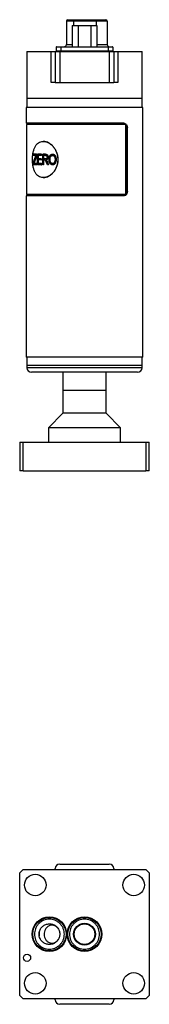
# Model space of a CAD drawing. Header units: inches. Extents: x 3.16 to 12.52, y 1.38 to 9.55.
# Tile 2 of 7: x 7.76 to 8.32, y 1.38 to 5.66. Entities that reach past the tile are written whole.
import ezdxf

# ---------------------------------------------------------------- set-up
doc = ezdxf.new("R2010")
doc.units = ezdxf.units.IN
doc.header["$MEASUREMENT"] = 0

msp = doc.modelspace()

# ---------------------------------------------------------------- linework, layer by layer
at = {"color": 7, "linetype": 'Continuous', "lineweight": 25}
for p, q in [((7.9606, 5.659), (7.9606, 5.5567)), ((7.9915, 5.659), (7.9606, 5.659)), ((7.9665, 5.665), (7.9927, 5.665)), ((8.0899, 5.659), (7.9915, 5.659)), ((7.9915, 5.659), (7.9915, 5.6403)), ((7.9927, 5.665), (8.0912, 5.665)), ((8.1378, 5.659), (8.0899, 5.659)), ((8.0899, 5.659), (8.0899, 5.6403)), ((8.0912, 5.665), (8.1319, 5.665)), ((8.1378, 5.659), (8.1378, 5.5567)), ((7.9854, 5.6403), (7.9854, 5.5468)), ((7.9854, 5.6403), (8.0124, 5.6403)), ((8.0124, 5.6403), (8.0124, 5.5468)), ((8.0124, 5.6403), (8.0664, 5.6403)), ((8.0664, 5.6403), (8.0664, 5.5468)), ((8.0664, 5.6403), (8.0934, 5.6403)), ((8.0934, 5.6403), (8.0934, 5.5468)), ((7.7894, 5.5272), (7.7894, 5.3224)), ((7.7894, 5.5272), (7.8952, 5.5272)), ((7.8952, 5.3913), (7.8952, 5.5272)), ((7.8952, 5.5272), (7.9119, 5.5272)), ((7.9119, 5.5272), (7.9119, 5.3913)), ((7.9119, 5.5272), (7.9319, 5.5272)), ((7.936, 5.5449), (7.9163, 5.5449)), ((7.9163, 5.5449), (7.9163, 5.5291)), ((7.9163, 5.5291), (7.936, 5.5291)), ((7.9183, 5.5468), (7.936, 5.5468)), ((7.9319, 5.5272), (7.9319, 5.3913)), ((7.9319, 5.5272), (8.1469, 5.5272)), ((7.936, 5.5468), (7.936, 5.5449)), ((7.936, 5.5468), (8.1427, 5.5468)), ((7.936, 5.5449), (7.936, 5.5291)), ((8.1427, 5.5449), (7.936, 5.5449)), ((7.936, 5.5291), (7.936, 5.5272)), ((7.936, 5.5291), (8.1427, 5.5291)), ((7.9606, 5.5567), (7.9854, 5.5567)), ((8.0934, 5.5567), (8.1378, 5.5567)), ((8.1427, 5.5468), (8.1427, 5.5449)), ((8.1427, 5.5468), (8.1604, 5.5468)), ((8.1427, 5.5449), (8.1427, 5.5291)), ((8.1624, 5.5449), (8.1427, 5.5449)), ((8.1427, 5.5291), (8.1427, 5.5272)), ((8.1427, 5.5291), (8.1624, 5.5291)), ((8.1469, 5.5272), (8.1469, 5.3913)), ((8.1469, 5.5272), (8.1669, 5.5272)), ((8.1624, 5.5449), (8.1624, 5.5291)), ((8.1669, 5.5272), (8.1669, 5.3913)), ((8.1669, 5.5272), (8.1835, 5.5272)), ((8.1835, 5.5272), (8.1835, 5.3913)), ((8.1835, 5.5272), (8.2894, 5.5272)), ((8.2894, 5.3224), (8.2894, 5.5272)), ((7.9119, 5.3913), (7.8952, 5.3913)), ((7.9119, 5.3913), (7.9319, 5.3913)), ((7.9319, 5.3913), (8.1469, 5.3913)), ((8.1469, 5.3913), (8.1669, 5.3913)), ((8.1835, 5.3913), (8.1669, 5.3913)), ((7.7894, 5.3224), (7.7894, 5.2831)), ((8.0394, 5.3224), (7.7894, 5.3224)), ((8.2161, 5.3224), (7.7894, 5.3224)), ((8.2894, 5.3224), (8.0394, 5.3224)), ((8.2894, 5.3224), (8.2161, 5.3224)), ((8.2894, 5.2831), (8.2894, 5.3224)), ((7.7859, 5.2831), (7.7859, 5.2142)), ((8.2929, 5.2831), (7.7859, 5.2831)), ((8.2929, 4.1974), (8.2929, 5.2831)), ((8.2114, 5.2142), (7.7859, 5.2142)), ((7.7874, 5.2092), (7.7874, 4.9041)), ((8.2183, 5.2092), (7.7874, 5.2092)), ((7.7894, 5.2142), (7.7894, 5.2092)), ((8.2183, 4.9041), (8.2183, 5.2092)), ((8.2229, 4.9189), (8.2229, 5.1945)), ((8.2229, 5.1945), (8.2255, 5.1945)), ((8.2255, 4.9189), (8.2255, 5.1945)), ((7.8612, 5.1354), (7.8598, 5.1354)), ((7.8173, 5.0743), (7.8173, 5.0796)), ((7.8316, 5.0796), (7.8173, 5.0796)), ((7.8284, 5.0743), (7.8173, 5.0743)), ((7.8316, 5.0796), (7.8316, 5.0743)), ((7.8316, 5.0796), (7.8324, 5.0796)), ((7.8316, 5.0743), (7.8324, 5.0743)), ((7.8324, 5.0796), (7.8324, 5.0743)), ((7.8351, 5.0341), (7.8351, 5.0796)), ((7.8525, 5.0796), (7.8351, 5.0796)), ((7.8525, 5.0743), (7.8379, 5.0743)), ((7.8379, 5.0743), (7.8379, 5.0601)), ((7.8517, 5.0601), (7.8379, 5.0601)), ((7.8517, 5.0548), (7.8379, 5.0548)), ((7.8379, 5.0548), (7.8379, 5.0394)), ((7.8387, 5.0743), (7.8387, 5.0601)), ((7.8387, 5.0548), (7.8387, 5.0394)), ((7.8517, 5.0601), (7.8517, 5.0548)), ((7.8517, 5.0601), (7.8524, 5.0601)), ((7.8517, 5.0548), (7.8524, 5.0548)), ((7.8524, 5.0601), (7.8524, 5.0548)), ((7.8525, 5.0796), (7.8525, 5.0743)), ((7.8525, 5.0796), (7.8533, 5.0796)), ((7.8525, 5.0743), (7.8533, 5.0743)), ((7.8533, 5.0796), (7.8533, 5.0743)), ((7.8579, 5.0341), (7.8579, 5.0796)), ((7.87, 5.0796), (7.8579, 5.0796)), ((7.8703, 5.0743), (7.8612, 5.0743)), ((7.8612, 5.0743), (7.8612, 5.0595)), ((7.8694, 5.0595), (7.8612, 5.0595)), ((7.8656, 5.0542), (7.8612, 5.0542)), ((7.8612, 5.0542), (7.8612, 5.0341)), ((7.8619, 5.0743), (7.8619, 5.0595)), ((7.8619, 5.0542), (7.8619, 5.0341)), ((7.87, 5.0796), (7.8707, 5.0796)), ((7.8721, 5.0545), (7.8728, 5.0545)), ((7.8803, 5.0671), (7.8809, 5.0671)), ((7.8899, 5.0562), (7.8893, 5.0562)), ((7.9003, 5.0802), (7.9008, 5.0802)), ((7.9009, 5.0749), (7.9003, 5.0749)), ((7.9158, 5.0568), (7.9163, 5.0568)), ((7.8161, 5.0341), (7.8161, 5.0397)), ((7.8319, 5.0341), (7.8161, 5.0341)), ((7.8319, 5.0394), (7.8188, 5.0394)), ((7.82, 5.0427), (7.8208, 5.0427)), ((7.8319, 5.0394), (7.8319, 5.0341)), ((7.8319, 5.0394), (7.8327, 5.0394)), ((7.8319, 5.0341), (7.8327, 5.0341)), ((7.8327, 5.0394), (7.8327, 5.0341)), ((7.8529, 5.0341), (7.8351, 5.0341)), ((7.8529, 5.0394), (7.8379, 5.0394)), ((7.8529, 5.0394), (7.8529, 5.0341)), ((7.8529, 5.0394), (7.8537, 5.0394)), ((7.8529, 5.0341), (7.8537, 5.0341)), ((7.8537, 5.0394), (7.8537, 5.0341)), ((7.8612, 5.0341), (7.8579, 5.0341)), ((7.8612, 5.0341), (7.8619, 5.0341)), ((7.8744, 5.0524), (7.875, 5.0524)), ((7.8774, 5.0466), (7.8781, 5.0466)), ((7.8827, 5.0341), (7.8784, 5.0341)), ((7.8827, 5.0341), (7.8833, 5.0341)), ((7.9008, 5.0389), (7.9003, 5.0389)), ((7.9003, 5.0335), (7.9008, 5.0335)), ((7.9117, 5.0405), (7.9122, 5.0405)), ((7.8598, 4.9779), (7.8612, 4.9779)), ((7.7859, 4.8992), (7.7859, 4.1974)), ((8.2114, 4.8992), (7.7859, 4.8992)), ((8.2183, 4.9041), (7.7874, 4.9041)), ((7.7894, 4.9041), (7.7894, 4.8992)), ((8.2229, 4.9189), (8.2255, 4.9189)), ((8.2929, 4.1974), (7.7859, 4.1974)), ((7.7894, 4.1974), (7.7894, 4.161)), ((8.2894, 4.161), (8.2894, 4.1974)), ((7.7894, 4.161), (7.7894, 4.1512)), ((8.2161, 4.161), (7.7894, 4.161)), ((8.2894, 4.161), (8.2161, 4.161)), ((8.2894, 4.1512), (8.2894, 4.161)), ((8.2161, 4.1512), (7.7894, 4.1512)), ((8.2022, 4.1315), (7.8091, 4.1315)), ((7.9456, 4.1315), (7.9456, 4.0528)), ((8.1331, 4.0528), (8.1331, 4.1315)), ((8.2697, 4.1315), (8.2022, 4.1315)), ((8.2894, 4.1512), (8.2161, 4.1512)), ((7.9456, 4.0528), (7.9456, 3.9528)), ((8.0394, 4.0528), (7.9456, 4.0528)), ((8.1057, 4.0528), (7.9456, 4.0528)), ((8.1331, 4.0528), (8.0394, 4.0528)), ((8.1331, 4.0528), (8.1057, 4.0528)), ((8.1331, 3.9528), (8.1331, 4.0528)), ((7.9456, 3.9528), (7.8831, 3.8903)), ((8.0394, 3.9528), (7.9456, 3.9528)), ((8.1331, 3.9528), (8.0394, 3.9528)), ((8.1956, 3.8903), (8.1331, 3.9528)), ((7.8831, 3.8903), (7.8831, 3.8278)), ((8.0394, 3.8903), (7.8831, 3.8903)), ((8.1956, 3.8903), (8.0394, 3.8903)), ((8.1956, 3.8278), (8.1956, 3.8903)), ((7.7581, 3.8278), (7.7581, 3.7028)), ((7.7581, 3.8278), (7.7731, 3.8278)), ((7.7731, 3.8278), (8.3056, 3.8278)), ((7.7731, 3.7028), (7.7731, 3.8278)), ((8.3056, 3.8278), (8.3206, 3.8278)), ((8.3056, 3.8278), (8.3056, 3.7028)), ((8.3206, 3.7028), (8.3206, 3.8278)), ((7.7731, 3.7028), (7.7581, 3.7028)), ((7.7731, 3.7028), (8.3056, 3.7028)), ((8.3206, 3.7028), (8.3056, 3.7028)), ((7.9119, 1.9686), (7.9119, 1.9723)), ((7.9319, 1.9923), (8.1469, 1.9923)), ((7.9334, 1.9923), (7.936, 1.9925)), ((7.936, 1.9925), (8.1427, 1.9925)), ((7.936, 1.9925), (7.936, 1.9923)), ((8.1427, 1.9925), (8.1454, 1.9923)), ((8.1427, 1.9925), (8.1427, 1.9923)), ((8.1669, 1.9723), (8.1669, 1.9686)), ((7.7731, 1.9686), (7.7581, 1.9536)), ((7.7581, 1.4211), (7.7581, 1.9536)), ((7.7731, 1.9686), (8.3056, 1.9686)), ((8.3206, 1.9536), (8.3056, 1.9686)), ((8.3206, 1.9536), (8.3206, 1.4211)), ((7.7581, 1.4211), (7.7731, 1.4061)), ((8.3056, 1.4061), (8.3206, 1.4211)), ((8.3056, 1.4061), (7.7731, 1.4061)), ((7.9119, 1.4023), (7.9119, 1.4061)), ((8.1469, 1.3823), (7.9319, 1.3823)), ((7.936, 1.3823), (7.9346, 1.3823)), ((8.1427, 1.3823), (7.936, 1.3823)), ((7.936, 1.3823), (7.936, 1.3823)), ((8.1442, 1.3823), (8.1427, 1.3823)), ((8.1427, 1.3823), (8.1427, 1.3823)), ((8.1669, 1.4061), (8.1669, 1.4023))]:
    msp.add_line(p, q, dxfattribs=at)
for centre, radius in [((7.8256, 1.9011), 0.0468), ((8.2531, 1.9011), 0.0468), ((7.8869, 1.6873), 0.075), ((7.8869, 1.6873), 0.0725), ((8.0394, 1.6873), 0.075), ((8.0394, 1.6873), 0.0725), ((8.0394, 1.6873), 0.0475), ((8.0394, 1.6873), 0.045), ((7.7899, 1.5848), 0.0157), ((7.8256, 1.4736), 0.0468), ((8.2531, 1.4736), 0.0468)]:
    msp.add_circle(centre, radius, dxfattribs=at)
for centre, radius, start, end in [((7.9665, 5.659), 0.00591, 90, 180), ((7.9992, 5.6605), 0.00789, 145.2532, 190.2677), ((8.0977, 5.6605), 0.00789, 145.2532, 190.2677), ((8.1319, 5.659), 0.00591, 0, 90), ((7.9183, 5.5449), 0.00197, 90, 180), ((7.9183, 5.5291), 0.00197, 180, 270), ((7.9118, 5.5085), 0.0197, 71.6545, 72.5151), ((7.9508, 5.5567), 0.00984, 270, 0), ((8.1476, 5.5567), 0.00984, 180, 270), ((8.1604, 5.5449), 0.00197, 0, 90), ((8.1604, 5.5291), 0.00197, 270, 0), ((8.1669, 5.5085), 0.0197, 107.2978, 108.1491), ((7.8091, 4.1512), 0.0197, 180, 270), ((8.2697, 4.1512), 0.0197, 270, 0), ((7.9319, 1.9723), 0.02, 90, 180), ((8.1469, 1.9723), 0.02, 0, 90), ((7.9319, 1.4023), 0.02, 180, 270), ((8.1469, 1.4023), 0.02, 270, 0)]:
    msp.add_arc(centre, radius, start, end, dxfattribs=at)
msp.add_ellipse((7.8869, 1.6873), major_axis=(0.045, 0), ratio=0.866025, start_param=2.920466, end_param=3.362719, dxfattribs=at)
for points, knots in [([(8.209, 5.2142), (8.2095, 5.2141), (8.2104, 5.2141), (8.2123, 5.2137), (8.2142, 5.2129), (8.2167, 5.2112), (8.2189, 5.2088), (8.2207, 5.2055), (8.222, 5.2021), (8.2228, 5.1984), (8.2229, 5.1958), (8.2229, 5.1945)], [0, 0, 0, 0, 0.06235, 0.12498, 0.250152, 0.335087, 0.499761, 0.62462, 0.749438, 0.87426, 1, 1, 1, 1]), ([(8.2114, 5.2142), (8.2133, 5.2142), (8.2152, 5.2137), (8.2178, 5.2122), (8.2186, 5.2116), (8.2201, 5.2101), (8.2208, 5.2093), (8.2228, 5.2066), (8.2238, 5.2044), (8.2252, 5.1996), (8.2255, 5.1971), (8.2255, 5.1945)], [0, 0, 0, 0, 0.25, 0.25, 0.375, 0.375, 0.5, 0.5, 0.75, 0.75, 1, 1, 1, 1]), ([(7.9237, 5.0567), (7.9237, 5.0618), (7.9228, 5.0721), (7.9188, 5.087), (7.9123, 5.1007), (7.9038, 5.1127), (7.8937, 5.1226), (7.8826, 5.1299), (7.8711, 5.1344), (7.8597, 5.1359), (7.849, 5.1344), (7.8394, 5.1299), (7.8312, 5.1226), (7.8246, 5.1127), (7.8195, 5.1007), (7.8159, 5.087), (7.8138, 5.0721), (7.8131, 5.0567), (7.8138, 5.0412), (7.8159, 5.0264), (7.8195, 5.0127), (7.8246, 5.0006), (7.8312, 4.9908), (7.8394, 4.9835), (7.849, 4.979), (7.8597, 4.9774), (7.8711, 4.979), (7.8826, 4.9835), (7.8937, 4.9908), (7.9038, 5.0006), (7.9123, 5.0127), (7.9188, 5.0264), (7.9228, 5.0412), (7.9237, 5.0515), (7.9237, 5.0567)], [0, 0, 0, 0, 0.031123, 0.062281, 0.093458, 0.124685, 0.155959, 0.187278, 0.218631, 0.250001, 0.281373, 0.312726, 0.344044, 0.375318, 0.406544, 0.437726, 0.468874, 0.500004, 0.531133, 0.562281, 0.593463, 0.624689, 0.655963, 0.687281, 0.718634, 0.750006, 0.781377, 0.812729, 0.844047, 0.875322, 0.906549, 0.937726, 0.968887, 1, 1, 1, 1]), ([(7.9246, 5.0567), (7.9243, 5.0618), (7.9238, 5.0721), (7.9197, 5.087), (7.9133, 5.1007), (7.9048, 5.1127), (7.8948, 5.1226), (7.8838, 5.1299), (7.8723, 5.1345), (7.8649, 5.1351), (7.8612, 5.1354)], [0, 0, 0, 0, 0.124973, 0.250015, 0.374998, 0.500004, 0.625009, 0.750019, 0.875028, 1, 1, 1, 1]), ([(7.8262, 5.0689), (7.8265, 5.0699), (7.8269, 5.0708), (7.8274, 5.0721), (7.8276, 5.0725), (7.828, 5.0734), (7.8282, 5.0738), (7.8284, 5.0743)], [0, 0, 0, 0, 0.5, 0.5, 0.75, 0.75, 1, 1, 1, 1]), ([(7.8612, 4.9779), (7.8649, 4.9782), (7.8723, 4.9788), (7.8838, 4.9835), (7.8948, 4.9908), (7.9049, 5.0007), (7.9133, 5.0127), (7.9197, 5.0264), (7.9238, 5.0412), (7.9243, 5.0515), (7.9246, 5.0567)], [0, 0, 0, 0, 0.12498, 0.249992, 0.375003, 0.500012, 0.625022, 0.750006, 0.875062, 1, 1, 1, 1]), ([(7.8744, 5.0439), (7.8736, 5.0457), (7.873, 5.0472), (7.8722, 5.049), (7.8719, 5.0495), (7.8716, 5.0501), (7.8715, 5.0503), (7.8713, 5.0506), (7.8713, 5.0507), (7.8712, 5.0508), (7.8712, 5.0509), (7.8711, 5.0509), (7.8711, 5.0509), (7.8711, 5.051), (7.8711, 5.051), (7.8711, 5.051), (7.8711, 5.051), (7.8707, 5.0517), (7.8703, 5.0522), (7.8697, 5.0528), (7.8695, 5.053), (7.869, 5.0534), (7.8689, 5.0535), (7.8684, 5.0537), (7.8682, 5.0538), (7.8678, 5.0539), (7.8677, 5.054), (7.8675, 5.054), (7.8674, 5.0541), (7.8673, 5.0541), (7.8673, 5.0541), (7.8672, 5.0541), (7.8672, 5.0541), (7.8668, 5.0542), (7.8663, 5.0542), (7.8656, 5.0542)], [0, 0, 0, 0, 0.25, 0.25, 0.375, 0.375, 0.4375, 0.4375, 0.46875, 0.46875, 0.484375, 0.484375, 0.492188, 0.492188, 0.496094, 0.496094, 0.5, 0.5, 0.625, 0.625, 0.6875, 0.6875, 0.75, 0.75, 0.8125, 0.8125, 0.84375, 0.84375, 0.859375, 0.859375, 0.867188, 0.867188, 0.875, 0.875, 1, 1, 1, 1]), ([(7.8767, 5.0671), (7.8766, 5.0667), (7.8766, 5.0664), (7.8766, 5.066), (7.8766, 5.0658), (7.8766, 5.0657), (7.8766, 5.0656), (7.8765, 5.0655), (7.8765, 5.0654), (7.8764, 5.0648), (7.8763, 5.0642), (7.8759, 5.0632), (7.8757, 5.0627), (7.8751, 5.0618), (7.8748, 5.0614), (7.8743, 5.0609), (7.8743, 5.0609), (7.8741, 5.0607), (7.874, 5.0607), (7.8737, 5.0605), (7.8735, 5.0604), (7.8729, 5.0601), (7.8725, 5.0599), (7.8719, 5.0598), (7.8719, 5.0598), (7.8718, 5.0597), (7.8717, 5.0597), (7.8716, 5.0597), (7.8715, 5.0597), (7.8711, 5.0596), (7.8709, 5.0596), (7.8706, 5.0596), (7.8706, 5.0596), (7.8706, 5.0596), (7.8706, 5.0596), (7.8705, 5.0596), (7.8705, 5.0596), (7.8703, 5.0596), (7.8702, 5.0596), (7.8699, 5.0596), (7.8696, 5.0595), (7.8694, 5.0595)], [0, 0, 0, 0, 0.0625, 0.0625, 0.09375, 0.09375, 0.109375, 0.109375, 0.125, 0.125, 0.25, 0.25, 0.375, 0.375, 0.5, 0.5, 0.53125, 0.53125, 0.5625, 0.5625, 0.625, 0.625, 0.75, 0.75, 0.765625, 0.765625, 0.78125, 0.78125, 0.8125, 0.8125, 0.875, 0.875, 0.882812, 0.882812, 0.890625, 0.890625, 0.90625, 0.90625, 0.9375, 0.9375, 1, 1, 1, 1]), ([(7.87, 5.0796), (7.8708, 5.0796), (7.8716, 5.0796), (7.8726, 5.0795), (7.8729, 5.0794), (7.8733, 5.0793), (7.8735, 5.0793), (7.8737, 5.0793), (7.8737, 5.0792), (7.8738, 5.0792), (7.8739, 5.0792), (7.8739, 5.0792), (7.874, 5.0792), (7.8744, 5.0791), (7.8747, 5.0789), (7.8752, 5.0787), (7.8754, 5.0787), (7.8756, 5.0785), (7.8757, 5.0785), (7.8758, 5.0784), (7.8758, 5.0784), (7.8762, 5.0781), (7.8765, 5.0779), (7.8769, 5.0775), (7.8771, 5.0774), (7.8773, 5.0771), (7.8775, 5.0769), (7.8778, 5.0765), (7.878, 5.0762), (7.8783, 5.0756), (7.8784, 5.0755), (7.8786, 5.0751), (7.8787, 5.0749), (7.8792, 5.0739), (7.8795, 5.0731), (7.8798, 5.0719), (7.8799, 5.0715), (7.88, 5.0708), (7.8801, 5.0706), (7.8801, 5.0703), (7.8801, 5.0702), (7.8801, 5.07), (7.8802, 5.0699), (7.8802, 5.0698), (7.8802, 5.0698), (7.8803, 5.0691), (7.8803, 5.0682), (7.8803, 5.0671)], [0, 0, 0, 0, 0.125, 0.125, 0.1875, 0.1875, 0.21875, 0.21875, 0.234375, 0.234375, 0.242188, 0.242188, 0.25, 0.25, 0.3125, 0.3125, 0.34375, 0.34375, 0.359375, 0.359375, 0.375, 0.375, 0.4375, 0.4375, 0.46875, 0.46875, 0.5, 0.5, 0.5625, 0.5625, 0.59375, 0.59375, 0.625, 0.625, 0.75, 0.75, 0.8125, 0.8125, 0.84375, 0.84375, 0.859375, 0.859375, 0.867188, 0.867188, 0.875, 0.875, 1, 1, 1, 1]), ([(7.8703, 5.0743), (7.8708, 5.0743), (7.8712, 5.0743), (7.8715, 5.0742), (7.8716, 5.0742), (7.8716, 5.0742), (7.8717, 5.0742), (7.8718, 5.0742), (7.8719, 5.0742), (7.8722, 5.0741), (7.8724, 5.074), (7.8731, 5.0738), (7.8734, 5.0737), (7.8742, 5.0732), (7.8745, 5.073), (7.8749, 5.0725), (7.8751, 5.0723), (7.8754, 5.0719), (7.8755, 5.0717), (7.8759, 5.0711), (7.8761, 5.0706), (7.8763, 5.0699), (7.8764, 5.0697), (7.8765, 5.0692), (7.8765, 5.0689), (7.8766, 5.0686), (7.8766, 5.0685), (7.8766, 5.0684), (7.8766, 5.0684), (7.8766, 5.0682), (7.8766, 5.0681), (7.8766, 5.0677), (7.8766, 5.0674), (7.8767, 5.0671)], [0, 0, 0, 0, 0.125, 0.125, 0.140625, 0.140625, 0.15625, 0.15625, 0.1875, 0.1875, 0.25, 0.25, 0.375, 0.375, 0.5, 0.5, 0.5625, 0.5625, 0.625, 0.625, 0.75, 0.75, 0.8125, 0.8125, 0.875, 0.875, 0.890625, 0.890625, 0.90625, 0.90625, 0.9375, 0.9375, 1, 1, 1, 1]), ([(7.8707, 5.0796), (7.8714, 5.0796), (7.8727, 5.0796), (7.8747, 5.0792), (7.8766, 5.0785), (7.8783, 5.0769), (7.8795, 5.0747), (7.8804, 5.0723), (7.8809, 5.0697), (7.8809, 5.068), (7.8809, 5.0671)], [0, 0, 0, 0, 0.139142, 0.250315, 0.375161, 0.49989, 0.624824, 0.749824, 0.874864, 1, 1, 1, 1]), ([(7.8803, 5.0671), (7.8803, 5.0666), (7.8803, 5.0662), (7.8803, 5.0656), (7.8803, 5.0654), (7.8803, 5.0652), (7.8802, 5.0651), (7.8802, 5.065), (7.8802, 5.065), (7.8802, 5.0649), (7.8802, 5.0649), (7.8802, 5.0644), (7.8801, 5.0641), (7.88, 5.0635), (7.88, 5.0633), (7.8799, 5.063), (7.8799, 5.0628), (7.8797, 5.0618), (7.8794, 5.0611), (7.8789, 5.0598), (7.8786, 5.0592), (7.8778, 5.0581), (7.8774, 5.0575), (7.8767, 5.0569), (7.8765, 5.0566), (7.8761, 5.0563), (7.876, 5.0562), (7.8757, 5.056), (7.8756, 5.0559), (7.8752, 5.0557), (7.8749, 5.0555), (7.8744, 5.0553), (7.8741, 5.0551), (7.8737, 5.055), (7.8735, 5.0549), (7.8733, 5.0548), (7.8732, 5.0548), (7.8731, 5.0548), (7.8731, 5.0548), (7.8728, 5.0547), (7.8725, 5.0546), (7.8721, 5.0545)], [0, 0, 0, 0, 0.0625, 0.0625, 0.09375, 0.09375, 0.109375, 0.109375, 0.117188, 0.117188, 0.125, 0.125, 0.1875, 0.1875, 0.21875, 0.21875, 0.25, 0.25, 0.375, 0.375, 0.5, 0.5, 0.625, 0.625, 0.6875, 0.6875, 0.71875, 0.71875, 0.75, 0.75, 0.8125, 0.8125, 0.875, 0.875, 0.90625, 0.90625, 0.921875, 0.921875, 0.9375, 0.9375, 1, 1, 1, 1]), ([(7.8721, 5.0545), (7.8724, 5.0543), (7.8726, 5.0542), (7.8729, 5.0539), (7.873, 5.0538), (7.8731, 5.0537), (7.8732, 5.0537), (7.8732, 5.0537), (7.8732, 5.0536), (7.8733, 5.0536), (7.8733, 5.0536), (7.8734, 5.0535), (7.8735, 5.0534), (7.8737, 5.0532), (7.8737, 5.0532), (7.8738, 5.0531), (7.8738, 5.0531), (7.874, 5.0529), (7.8742, 5.0527), (7.8744, 5.0524)], [0, 0, 0, 0, 0.25, 0.25, 0.375, 0.375, 0.4375, 0.4375, 0.46875, 0.46875, 0.5, 0.5, 0.625, 0.625, 0.6875, 0.6875, 0.75, 0.75, 1, 1, 1, 1]), ([(7.8809, 5.0671), (7.8809, 5.0663), (7.8809, 5.0648), (7.8805, 5.0626), (7.8799, 5.0605), (7.8785, 5.0579), (7.8766, 5.056), (7.8747, 5.0551), (7.8736, 5.0547), (7.8731, 5.0546), (7.8728, 5.0545)], [0, 0, 0, 0, 0.1252696, 0.250427, 0.3764797, 0.5006237, 0.7495148, 0.8758943, 0.9338822, 1, 1, 1, 1]), ([(7.8728, 5.0545), (7.8732, 5.0542), (7.8738, 5.0538), (7.8745, 5.053), (7.8749, 5.0526), (7.875, 5.0524)], [0, 0, 0, 0, 0.499969, 0.749972, 1, 1, 1, 1]), ([(7.8855, 5.0563), (7.8855, 5.0572), (7.8855, 5.058), (7.8856, 5.059), (7.8856, 5.0594), (7.8856, 5.0598), (7.8856, 5.0599), (7.8856, 5.0602), (7.8856, 5.0602), (7.8856, 5.0603), (7.8856, 5.0604), (7.8856, 5.0604), (7.8856, 5.0604), (7.8857, 5.0612), (7.8858, 5.0619), (7.8859, 5.0629), (7.8859, 5.0633), (7.886, 5.0638), (7.886, 5.064), (7.8861, 5.0643), (7.8861, 5.0644), (7.8864, 5.0661), (7.8867, 5.0675), (7.8874, 5.0695), (7.8876, 5.0701), (7.888, 5.071), (7.8881, 5.0713), (7.8883, 5.0717), (7.8884, 5.0718), (7.8885, 5.0721), (7.8886, 5.0722), (7.8893, 5.0736), (7.89, 5.0747), (7.8913, 5.0761), (7.8917, 5.0766), (7.8926, 5.0774), (7.8931, 5.0778), (7.8946, 5.0788), (7.8957, 5.0794), (7.8974, 5.0799), (7.898, 5.08), (7.8986, 5.0801), (7.8987, 5.0801), (7.8988, 5.0801), (7.8989, 5.0801), (7.899, 5.0802), (7.8992, 5.0802), (7.8996, 5.0802), (7.8999, 5.0802), (7.9003, 5.0802)], [0, 0, 0, 0, 0.0625, 0.0625, 0.09375, 0.09375, 0.109375, 0.109375, 0.117188, 0.117188, 0.121094, 0.121094, 0.125, 0.125, 0.1875, 0.1875, 0.21875, 0.21875, 0.234375, 0.234375, 0.25, 0.25, 0.375, 0.375, 0.4375, 0.4375, 0.46875, 0.46875, 0.484375, 0.484375, 0.5, 0.5, 0.625, 0.625, 0.6875, 0.6875, 0.75, 0.75, 0.875, 0.875, 0.9375, 0.9375, 0.945312, 0.945312, 0.953125, 0.953125, 0.96875, 0.96875, 1, 1, 1, 1]), ([(7.8892, 5.0407), (7.889, 5.0411), (7.8888, 5.0414), (7.8886, 5.0418), (7.8885, 5.042), (7.8884, 5.0421), (7.8884, 5.0422), (7.8883, 5.0423), (7.8883, 5.0423), (7.8883, 5.0424), (7.8883, 5.0424), (7.8882, 5.0427), (7.888, 5.043), (7.8878, 5.0434), (7.8878, 5.0436), (7.8876, 5.0439), (7.8876, 5.0441), (7.8873, 5.0448), (7.8871, 5.0455), (7.8868, 5.0464), (7.8867, 5.0468), (7.8865, 5.0474), (7.8864, 5.0478), (7.886, 5.0494), (7.8858, 5.0508), (7.8856, 5.0525), (7.8856, 5.0528), (7.8856, 5.0534), (7.8856, 5.0535), (7.8856, 5.0538), (7.8855, 5.0539), (7.8855, 5.054), (7.8855, 5.054), (7.8855, 5.0541), (7.8855, 5.0542), (7.8855, 5.0547), (7.8855, 5.0554), (7.8855, 5.0563)], [0, 0, 0, 0, 0.0625, 0.0625, 0.09375, 0.09375, 0.109375, 0.109375, 0.117188, 0.117188, 0.125, 0.125, 0.1875, 0.1875, 0.21875, 0.21875, 0.25, 0.25, 0.375, 0.375, 0.4375, 0.4375, 0.5, 0.5, 0.75, 0.75, 0.8125, 0.8125, 0.84375, 0.84375, 0.859375, 0.859375, 0.867188, 0.867188, 0.875, 0.875, 1, 1, 1, 1]), ([(7.8893, 5.0562), (7.8893, 5.0576), (7.8893, 5.0587), (7.8894, 5.0595), (7.8894, 5.0595), (7.8894, 5.0596), (7.8894, 5.0596), (7.8894, 5.0597), (7.8894, 5.0598), (7.8894, 5.06), (7.8894, 5.0602), (7.8895, 5.0606), (7.8895, 5.0609), (7.8896, 5.0617), (7.8896, 5.0622), (7.8897, 5.0627), (7.8897, 5.0628), (7.8898, 5.0629), (7.8898, 5.063), (7.8898, 5.0632), (7.8898, 5.0634), (7.8899, 5.0638), (7.89, 5.0641), (7.8901, 5.0649), (7.8903, 5.0654), (7.8907, 5.0669), (7.891, 5.0679), (7.8917, 5.0692), (7.8919, 5.0696), (7.8924, 5.0705), (7.8927, 5.0709), (7.8937, 5.0721), (7.8944, 5.0728), (7.8953, 5.0734), (7.8956, 5.0736), (7.896, 5.0738), (7.8962, 5.0739), (7.8968, 5.0742), (7.8972, 5.0744), (7.8981, 5.0747), (7.8985, 5.0747), (7.899, 5.0748), (7.8991, 5.0748), (7.8991, 5.0748), (7.8992, 5.0748), (7.8993, 5.0748), (7.8994, 5.0749), (7.8998, 5.0749), (7.9, 5.0749), (7.9003, 5.0749)], [0, 0, 0, 0, 0.125, 0.125, 0.128906, 0.128906, 0.132812, 0.132812, 0.140625, 0.140625, 0.15625, 0.15625, 0.1875, 0.1875, 0.25, 0.25, 0.257812, 0.257812, 0.265625, 0.265625, 0.28125, 0.28125, 0.3125, 0.3125, 0.375, 0.375, 0.5, 0.5, 0.5625, 0.5625, 0.625, 0.625, 0.75, 0.75, 0.78125, 0.78125, 0.8125, 0.8125, 0.875, 0.875, 0.9375, 0.9375, 0.945312, 0.945312, 0.953125, 0.953125, 0.96875, 0.96875, 1, 1, 1, 1]), ([(7.9003, 5.0389), (7.9, 5.0389), (7.8997, 5.0389), (7.8994, 5.0389), (7.8993, 5.0389), (7.8992, 5.0389), (7.8992, 5.0389), (7.8991, 5.0389), (7.899, 5.0389), (7.8986, 5.039), (7.8981, 5.0391), (7.8969, 5.0395), (7.8961, 5.0399), (7.8946, 5.0409), (7.894, 5.0415), (7.8927, 5.0429), (7.8922, 5.0437), (7.8913, 5.0454), (7.8909, 5.0463), (7.8905, 5.0473), (7.8905, 5.0474), (7.8904, 5.0477), (7.8904, 5.0478), (7.8903, 5.0481), (7.8902, 5.0484), (7.89, 5.0491), (7.8899, 5.0496), (7.8898, 5.0503), (7.8898, 5.0504), (7.8897, 5.0506), (7.8897, 5.0507), (7.8896, 5.0511), (7.8896, 5.0514), (7.8895, 5.0521), (7.8895, 5.0526), (7.8894, 5.0532), (7.8894, 5.0532), (7.8894, 5.0533), (7.8894, 5.0534), (7.8894, 5.0535), (7.8894, 5.0536), (7.8894, 5.054), (7.8893, 5.0542), (7.8893, 5.055), (7.8893, 5.0555), (7.8893, 5.0562)], [0, 0, 0, 0, 0.03125, 0.03125, 0.046875, 0.046875, 0.054688, 0.054688, 0.0625, 0.0625, 0.125, 0.125, 0.25, 0.25, 0.375, 0.375, 0.5, 0.5, 0.625, 0.625, 0.640625, 0.640625, 0.65625, 0.65625, 0.6875, 0.6875, 0.75, 0.75, 0.765625, 0.765625, 0.78125, 0.78125, 0.8125, 0.8125, 0.875, 0.875, 0.882812, 0.882812, 0.890625, 0.890625, 0.90625, 0.90625, 0.9375, 0.9375, 1, 1, 1, 1]), ([(7.8899, 5.0562), (7.8899, 5.0573), (7.8899, 5.0594), (7.8903, 5.0637), (7.8914, 5.0679), (7.8936, 5.0714), (7.8957, 5.0734), (7.8977, 5.0745), (7.8995, 5.0748), (7.9004, 5.0749), (7.9009, 5.0749)], [0, 0, 0, 0, 0.1252745, 0.2505395, 0.4999021, 0.6248954, 0.7498423, 0.8747612, 0.9373643, 1, 1, 1, 1]), ([(7.9008, 5.0389), (7.9004, 5.0389), (7.8995, 5.0389), (7.8978, 5.0393), (7.8959, 5.0403), (7.8939, 5.0421), (7.8922, 5.0445), (7.8911, 5.0472), (7.8903, 5.0501), (7.8899, 5.0531), (7.8899, 5.0552), (7.8899, 5.0562)], [0, 0, 0, 0, 0.062266, 0.125734, 0.249632, 0.375157, 0.499745, 0.624714, 0.749763, 0.874853, 1, 1, 1, 1]), ([(7.9003, 5.0802), (7.9007, 5.0802), (7.901, 5.0802), (7.9014, 5.0802), (7.9016, 5.0802), (7.9017, 5.0801), (7.9018, 5.0801), (7.9019, 5.0801), (7.9019, 5.0801), (7.902, 5.0801), (7.902, 5.0801), (7.9024, 5.0801), (7.9027, 5.08), (7.9031, 5.0799), (7.9032, 5.0799), (7.9035, 5.0798), (7.9036, 5.0798), (7.9049, 5.0794), (7.906, 5.0789), (7.9081, 5.0775), (7.909, 5.0767), (7.9103, 5.0753), (7.9107, 5.0748), (7.9113, 5.074), (7.9115, 5.0737), (7.9117, 5.0733), (7.9118, 5.0732), (7.912, 5.0729), (7.9121, 5.0727), (7.9128, 5.0715), (7.9134, 5.0703), (7.9141, 5.0684), (7.9143, 5.0677), (7.9146, 5.0667), (7.9147, 5.0664), (7.9148, 5.0659), (7.9148, 5.0657), (7.9149, 5.0654), (7.915, 5.0652), (7.9151, 5.0644), (7.9152, 5.0637), (7.9154, 5.0627), (7.9154, 5.0624), (7.9155, 5.0619), (7.9155, 5.0617), (7.9156, 5.0613), (7.9156, 5.0611), (7.9156, 5.0606), (7.9157, 5.0603), (7.9157, 5.0598), (7.9157, 5.0596), (7.9157, 5.0593), (7.9157, 5.0592), (7.9157, 5.0591), (7.9157, 5.0591), (7.9157, 5.059), (7.9157, 5.0589), (7.9158, 5.0584), (7.9158, 5.0577), (7.9158, 5.0568)], [0, 0, 0, 0, 0.03125, 0.03125, 0.046875, 0.046875, 0.054688, 0.054688, 0.058594, 0.058594, 0.0625, 0.0625, 0.09375, 0.09375, 0.109375, 0.109375, 0.125, 0.125, 0.25, 0.25, 0.375, 0.375, 0.4375, 0.4375, 0.46875, 0.46875, 0.484375, 0.484375, 0.5, 0.5, 0.625, 0.625, 0.6875, 0.6875, 0.71875, 0.71875, 0.734375, 0.734375, 0.75, 0.75, 0.8125, 0.8125, 0.84375, 0.84375, 0.859375, 0.859375, 0.875, 0.875, 0.90625, 0.90625, 0.921875, 0.921875, 0.929688, 0.929688, 0.933594, 0.933594, 0.9375, 0.9375, 1, 1, 1, 1]), ([(7.9003, 5.0749), (7.901, 5.0749), (7.9015, 5.0748), (7.9019, 5.0748), (7.9019, 5.0748), (7.902, 5.0747), (7.902, 5.0747), (7.9021, 5.0747), (7.9022, 5.0747), (7.9023, 5.0747), (7.9025, 5.0746), (7.9028, 5.0745), (7.9031, 5.0745), (7.9036, 5.0743), (7.9038, 5.0742), (7.9043, 5.074), (7.9045, 5.0738), (7.9052, 5.0734), (7.9056, 5.0731), (7.9063, 5.0726), (7.9065, 5.0724), (7.9069, 5.072), (7.9071, 5.0718), (7.9077, 5.0712), (7.908, 5.0708), (7.9085, 5.0701), (7.9087, 5.0698), (7.909, 5.0693), (7.9091, 5.0691), (7.9093, 5.0688), (7.9093, 5.0688), (7.9093, 5.0687), (7.9093, 5.0686), (7.9094, 5.0685), (7.9095, 5.0683), (7.9097, 5.0679), (7.9098, 5.0676), (7.9099, 5.0673)], [0, 0, 0, 0, 0.125, 0.125, 0.132812, 0.132812, 0.140625, 0.140625, 0.15625, 0.15625, 0.1875, 0.1875, 0.25, 0.25, 0.3125, 0.3125, 0.375, 0.375, 0.5, 0.5, 0.5625, 0.5625, 0.625, 0.625, 0.75, 0.75, 0.8125, 0.8125, 0.875, 0.875, 0.890625, 0.890625, 0.90625, 0.90625, 0.9375, 0.9375, 1, 1, 1, 1]), ([(7.9117, 5.057), (7.9116, 5.0556), (7.9116, 5.0546), (7.9115, 5.0538), (7.9115, 5.0537), (7.9115, 5.0537), (7.9115, 5.0536), (7.9115, 5.0535), (7.9115, 5.0535), (7.9115, 5.0532), (7.9115, 5.0531), (7.9114, 5.0527), (7.9114, 5.0524), (7.9113, 5.0516), (7.9112, 5.0512), (7.9111, 5.0506), (7.9111, 5.0505), (7.9111, 5.0504), (7.9111, 5.0503), (7.911, 5.0501), (7.911, 5.05), (7.9109, 5.0496), (7.9109, 5.0493), (7.9107, 5.0485), (7.9105, 5.048), (7.91, 5.0465), (7.9096, 5.0456), (7.9091, 5.0447), (7.9091, 5.0446), (7.9089, 5.0444), (7.9089, 5.0443), (7.9087, 5.0439), (7.9085, 5.0437), (7.9081, 5.0431), (7.9078, 5.0427), (7.9072, 5.042), (7.9068, 5.0416), (7.9061, 5.041), (7.9057, 5.0407), (7.9046, 5.0399), (7.9038, 5.0395), (7.9027, 5.0392), (7.9025, 5.0391), (7.9021, 5.039), (7.902, 5.039), (7.9019, 5.039), (7.9018, 5.039), (7.9017, 5.039), (7.9017, 5.039), (7.9013, 5.0389), (7.9008, 5.0389), (7.9003, 5.0389)], [0, 0, 0, 0, 0.125, 0.125, 0.128906, 0.128906, 0.132812, 0.132812, 0.140625, 0.140625, 0.15625, 0.15625, 0.1875, 0.1875, 0.25, 0.25, 0.257812, 0.257812, 0.265625, 0.265625, 0.28125, 0.28125, 0.3125, 0.3125, 0.375, 0.375, 0.5, 0.5, 0.515625, 0.515625, 0.53125, 0.53125, 0.5625, 0.5625, 0.625, 0.625, 0.6875, 0.6875, 0.75, 0.75, 0.875, 0.875, 0.90625, 0.90625, 0.921875, 0.921875, 0.929688, 0.929688, 0.9375, 0.9375, 1, 1, 1, 1]), ([(7.9008, 5.0802), (7.9014, 5.0802), (7.9026, 5.0801), (7.9049, 5.0796), (7.9076, 5.0783), (7.9105, 5.0759), (7.9127, 5.0727), (7.9144, 5.069), (7.9156, 5.0651), (7.916, 5.0616), (7.9162, 5.0589), (7.9163, 5.0575), (7.9163, 5.0568)], [0, 0, 0, 0, 0.0625604, 0.1251065, 0.2499247, 0.3735162, 0.4996756, 0.6223913, 0.7497371, 0.874829, 0.9374107, 1, 1, 1, 1]), ([(7.9099, 5.0673), (7.9103, 5.0662), (7.9106, 5.0654), (7.9107, 5.0647), (7.9108, 5.0647), (7.9108, 5.0646), (7.9108, 5.0645), (7.9108, 5.0643), (7.9109, 5.0642), (7.9109, 5.0639), (7.911, 5.0637), (7.9111, 5.063), (7.9112, 5.0626), (7.9114, 5.0614), (7.9115, 5.0605), (7.9116, 5.0595), (7.9116, 5.0595), (7.9116, 5.0594), (7.9116, 5.0594), (7.9116, 5.0592), (7.9116, 5.0592), (7.9116, 5.0589), (7.9116, 5.0587), (7.9116, 5.058), (7.9116, 5.0575), (7.9117, 5.057)], [0, 0, 0, 0, 0.25, 0.25, 0.265625, 0.265625, 0.28125, 0.28125, 0.3125, 0.3125, 0.375, 0.375, 0.5, 0.5, 0.75, 0.75, 0.765625, 0.765625, 0.78125, 0.78125, 0.8125, 0.8125, 0.875, 0.875, 1, 1, 1, 1]), ([(7.9158, 5.0568), (7.9158, 5.0564), (7.9158, 5.0559), (7.9158, 5.0554), (7.9157, 5.0552), (7.9157, 5.055), (7.9157, 5.0549), (7.9157, 5.0548), (7.9157, 5.0548), (7.9157, 5.0547), (7.9157, 5.0547), (7.9157, 5.0543), (7.9157, 5.0539), (7.9156, 5.0532), (7.9156, 5.0529), (7.9154, 5.0511), (7.9152, 5.0497), (7.9147, 5.0476), (7.9146, 5.0469), (7.9142, 5.0459), (7.9141, 5.0455), (7.9139, 5.0449), (7.9138, 5.0446), (7.9135, 5.0439), (7.9134, 5.0435), (7.9131, 5.043), (7.9131, 5.0429), (7.913, 5.0427), (7.9129, 5.0426), (7.9129, 5.0425), (7.9128, 5.0424), (7.9128, 5.0424), (7.9128, 5.0423), (7.9126, 5.0419), (7.9122, 5.0413), (7.9117, 5.0405)], [0, 0, 0, 0, 0.0625, 0.0625, 0.09375, 0.09375, 0.109375, 0.109375, 0.117188, 0.117188, 0.125, 0.125, 0.1875, 0.1875, 0.25, 0.25, 0.5, 0.5, 0.625, 0.625, 0.6875, 0.6875, 0.75, 0.75, 0.8125, 0.8125, 0.84375, 0.84375, 0.859375, 0.859375, 0.867188, 0.867188, 0.875, 0.875, 1, 1, 1, 1]), ([(7.9163, 5.0568), (7.9162, 5.0561), (7.9162, 5.0547), (7.916, 5.0518), (7.9155, 5.0482), (7.9144, 5.0448), (7.9133, 5.0423), (7.9126, 5.0411), (7.9122, 5.0405)], [0, 0, 0, 0, 0.125074, 0.250129, 0.500105, 0.749932, 0.874951, 1, 1, 1, 1]), ([(7.8744, 5.0524), (7.8746, 5.0521), (7.8748, 5.0518), (7.875, 5.0515), (7.875, 5.0514), (7.8751, 5.0512), (7.8751, 5.0512), (7.8752, 5.0511), (7.8752, 5.0511), (7.8755, 5.0506), (7.8758, 5.0501), (7.8762, 5.0493), (7.8763, 5.0491), (7.8765, 5.0487), (7.8766, 5.0486), (7.8766, 5.0484), (7.8767, 5.0483), (7.8767, 5.0482), (7.8768, 5.0481), (7.8769, 5.0478), (7.8772, 5.0473), (7.8774, 5.0466)], [0, 0, 0, 0, 0.125, 0.125, 0.1875, 0.1875, 0.21875, 0.21875, 0.25, 0.25, 0.5, 0.5, 0.625, 0.625, 0.6875, 0.6875, 0.71875, 0.71875, 0.75, 0.75, 1, 1, 1, 1]), ([(7.875, 5.0524), (7.8753, 5.0519), (7.8759, 5.051), (7.8767, 5.0496), (7.8774, 5.0481), (7.8779, 5.0471), (7.8781, 5.0466)], [0, 0, 0, 0, 0.2500095, 0.5000026, 0.7499911, 1, 1, 1, 1]), ([(7.9003, 5.0335), (7.8999, 5.0336), (7.8996, 5.0336), (7.8992, 5.0336), (7.899, 5.0336), (7.8989, 5.0336), (7.8988, 5.0336), (7.8987, 5.0336), (7.8987, 5.0336), (7.8987, 5.0336), (7.8987, 5.0336), (7.8981, 5.0337), (7.8975, 5.0338), (7.8964, 5.0341), (7.8959, 5.0343), (7.8949, 5.0348), (7.8944, 5.0351), (7.8935, 5.0357), (7.893, 5.036), (7.8921, 5.0368), (7.8917, 5.0372), (7.8911, 5.0379), (7.8909, 5.0382), (7.8906, 5.0385), (7.8905, 5.0386), (7.8904, 5.0388), (7.8904, 5.0389), (7.8903, 5.039), (7.8903, 5.039), (7.8902, 5.0391), (7.8902, 5.0391), (7.89, 5.0395), (7.8896, 5.04), (7.8892, 5.0407)], [0, 0, 0, 0, 0.0625, 0.0625, 0.09375, 0.09375, 0.109375, 0.109375, 0.117188, 0.117188, 0.125, 0.125, 0.25, 0.25, 0.375, 0.375, 0.5, 0.5, 0.625, 0.625, 0.75, 0.75, 0.8125, 0.8125, 0.84375, 0.84375, 0.859375, 0.859375, 0.867188, 0.867188, 0.875, 0.875, 1, 1, 1, 1]), ([(7.9117, 5.0405), (7.9115, 5.0401), (7.9113, 5.0398), (7.911, 5.0395), (7.9109, 5.0394), (7.9108, 5.0392), (7.9108, 5.0391), (7.9107, 5.0391), (7.9107, 5.0391), (7.9107, 5.039), (7.9107, 5.039), (7.9105, 5.0387), (7.9103, 5.0385), (7.9099, 5.038), (7.9097, 5.0378), (7.9086, 5.0367), (7.9077, 5.0359), (7.9062, 5.035), (7.9057, 5.0348), (7.9047, 5.0343), (7.9041, 5.0341), (7.9033, 5.0339), (7.903, 5.0338), (7.9026, 5.0337), (7.9025, 5.0337), (7.9023, 5.0337), (7.9022, 5.0337), (7.9021, 5.0337), (7.9021, 5.0337), (7.902, 5.0336), (7.902, 5.0336), (7.9016, 5.0336), (7.901, 5.0336), (7.9003, 5.0335)], [0, 0, 0, 0, 0.0625, 0.0625, 0.09375, 0.09375, 0.109375, 0.109375, 0.117188, 0.117188, 0.125, 0.125, 0.1875, 0.1875, 0.25, 0.25, 0.5, 0.5, 0.625, 0.625, 0.75, 0.75, 0.8125, 0.8125, 0.84375, 0.84375, 0.859375, 0.859375, 0.867188, 0.867188, 0.875, 0.875, 1, 1, 1, 1]), ([(7.9122, 5.0405), (7.9119, 5.04), (7.9112, 5.0389), (7.9096, 5.0371), (7.9073, 5.0352), (7.9047, 5.034), (7.9025, 5.0336), (7.9014, 5.0336), (7.9008, 5.0335)], [0, 0, 0, 0, 0.125171, 0.250287, 0.500041, 0.749737, 0.874836, 1, 1, 1, 1]), ([(8.2229, 4.9189), (8.2229, 4.9182), (8.2229, 4.917), (8.2227, 4.915), (8.2224, 4.9132), (8.2218, 4.9107), (8.2208, 4.9079), (8.2189, 4.9046), (8.2167, 4.9022), (8.2145, 4.9007), (8.2128, 4.8998), (8.2109, 4.8993), (8.2097, 4.8992), (8.209, 4.8992)], [0, 0, 0, 0, 0.062343, 0.124927, 0.187732, 0.250195, 0.374995, 0.499852, 0.664963, 0.748529, 0.831841, 0.915698, 1, 1, 1, 1]), ([(8.2255, 4.9189), (8.2255, 4.9163), (8.2252, 4.9137), (8.2241, 4.9102), (8.2237, 4.909), (8.2227, 4.9069), (8.2221, 4.9059), (8.2208, 4.9041), (8.2201, 4.9032), (8.2186, 4.9018), (8.2178, 4.9012), (8.2152, 4.8997), (8.2133, 4.8992), (8.2114, 4.8992)], [0, 0, 0, 0, 0.25, 0.25, 0.375, 0.375, 0.5, 0.5, 0.625, 0.625, 0.75, 0.75, 1, 1, 1, 1]), ([(7.8869, 1.7523), (7.8828, 1.7521), (7.8746, 1.7517), (7.8625, 1.748), (7.8509, 1.7421), (7.8406, 1.7336), (7.8336, 1.725), (7.8291, 1.7173), (7.8256, 1.7096), (7.8226, 1.6996), (7.8215, 1.6873), (7.8226, 1.6751), (7.8262, 1.6629), (7.8321, 1.6514), (7.8406, 1.641), (7.8492, 1.634), (7.8568, 1.6295), (7.8646, 1.626), (7.8746, 1.623), (7.8828, 1.6225), (7.8869, 1.6223)], [0, 0, 0, 0, 0.060005, 0.119982, 0.184944, 0.249956, 0.314918, 0.347288, 0.380016, 0.439982, 0.5, 0.559966, 0.619983, 0.684945, 0.749957, 0.814919, 0.847289, 0.880017, 0.93997, 1, 1, 1, 1]), ([(7.8429, 1.6959), (7.8444, 1.7007), (7.8473, 1.7105), (7.8575, 1.7222), (7.871, 1.7304), (7.8816, 1.7323), (7.8871, 1.7323), (7.8871, 1.7323)], [0, 0, 0, 0, 0.244608, 0.489216, 0.733824, 0.999968, 1, 1, 1, 1]), ([(7.9231, 1.7133), (7.9209, 1.7159), (7.916, 1.7215), (7.9057, 1.726), (7.8942, 1.7268), (7.883, 1.723), (7.8735, 1.7153), (7.8669, 1.7043), (7.8644, 1.6944), (7.8642, 1.6887), (7.8642, 1.6873)], [0, 0, 0, 0, 0.113723, 0.254101, 0.394485, 0.534872, 0.675257, 0.815638, 0.956013, 1, 1, 1, 1]), ([(7.8869, 1.6223), (7.891, 1.6225), (7.8991, 1.623), (7.9113, 1.6267), (7.9228, 1.6326), (7.9331, 1.641), (7.9402, 1.6496), (7.9447, 1.6573), (7.9482, 1.665), (7.9511, 1.6751), (7.9522, 1.6873), (7.9511, 1.6996), (7.9476, 1.7117), (7.9416, 1.7233), (7.9331, 1.7336), (7.9245, 1.7406), (7.9169, 1.7451), (7.9092, 1.7486), (7.8991, 1.7517), (7.891, 1.7521), (7.8869, 1.7523)], [0, 0, 0, 0, 0.0600045, 0.1199823, 0.1849436, 0.2499565, 0.3149177, 0.3472882, 0.3800158, 0.4399821, 0.4999995, 0.5599658, 0.6199833, 0.6849445, 0.7499574, 0.8149187, 0.8472892, 0.8800167, 0.9399698, 1, 1, 1, 1]), ([(7.8871, 1.7323), (7.8871, 1.7323), (7.8871, 1.7323), (7.8871, 1.7323), (7.8872, 1.7323), (7.8873, 1.7323), (7.8877, 1.7323), (7.8895, 1.7323), (7.8962, 1.7318), (7.9074, 1.7285), (7.9198, 1.7195), (7.9286, 1.7068), (7.9318, 1.6954), (7.9324, 1.6838), (7.9304, 1.6721), (7.9229, 1.6587), (7.9114, 1.6484), (7.8988, 1.6432), (7.8904, 1.6423), (7.8871, 1.6423), (7.8871, 1.6423)], [0, 0, 0, 0, 0.000014, 0.000042, 0.000154, 0.000601, 0.002391, 0.009551, 0.038218, 0.145552, 0.252886, 0.36022, 0.467554, 0.50006, 0.607394, 0.714728, 0.822062, 0.929396, 0.999986, 1, 1, 1, 1]), ([(8.0394, 1.7523), (8.0353, 1.7521), (8.0271, 1.7517), (8.015, 1.748), (8.0034, 1.7421), (7.9931, 1.7336), (7.9861, 1.725), (7.9816, 1.7173), (7.9781, 1.7096), (7.9751, 1.6996), (7.974, 1.6873), (7.9751, 1.6751), (7.9787, 1.6629), (7.9846, 1.6514), (7.9931, 1.641), (8.0017, 1.634), (8.0093, 1.6295), (8.0171, 1.626), (8.0271, 1.623), (8.0353, 1.6225), (8.0394, 1.6223)], [0, 0, 0, 0, 0.060005, 0.119982, 0.184944, 0.249956, 0.314918, 0.347288, 0.380016, 0.439982, 0.5, 0.559966, 0.619983, 0.684945, 0.749957, 0.814919, 0.847289, 0.880017, 0.93997, 1, 1, 1, 1]), ([(8.0394, 1.6223), (8.0435, 1.6225), (8.0516, 1.623), (8.0638, 1.6267), (8.0753, 1.6326), (8.0856, 1.641), (8.0927, 1.6496), (8.0972, 1.6573), (8.1007, 1.665), (8.1036, 1.6751), (8.1047, 1.6873), (8.1036, 1.6996), (8.1001, 1.7117), (8.0941, 1.7233), (8.0856, 1.7336), (8.077, 1.7406), (8.0694, 1.7451), (8.0617, 1.7486), (8.0516, 1.7517), (8.0435, 1.7521), (8.0394, 1.7523)], [0, 0, 0, 0, 0.060005, 0.119982, 0.184944, 0.249956, 0.314918, 0.347288, 0.380016, 0.439982, 0.5, 0.559966, 0.619983, 0.684945, 0.749957, 0.814919, 0.847289, 0.880017, 0.93997, 1, 1, 1, 1]), ([(7.8429, 1.6788), (7.8424, 1.6831), (7.8417, 1.6889), (7.8427, 1.6945), (7.8429, 1.6959)], [0, 0, 0, 0, 0.762031, 1, 1, 1, 1]), ([(7.8871, 1.6423), (7.8871, 1.6423), (7.8871, 1.6423), (7.8871, 1.6423), (7.8871, 1.6423), (7.887, 1.6423), (7.8865, 1.6423), (7.8848, 1.6424), (7.8781, 1.6429), (7.8669, 1.6462), (7.8545, 1.6552), (7.8462, 1.6667), (7.8439, 1.6752), (7.8429, 1.6788)], [0, 0, 0, 0, 0.000032, 0.000096, 0.00035, 0.001369, 0.005444, 0.021745, 0.087009, 0.331368, 0.575727, 0.820086, 1, 1, 1, 1]), ([(7.8642, 1.6873), (7.8646, 1.6829), (7.8653, 1.6742), (7.8712, 1.6625), (7.8798, 1.6536), (7.8906, 1.6485), (7.9022, 1.6478), (7.9132, 1.6517), (7.9217, 1.658), (7.9248, 1.6638), (7.9259, 1.6659)], [0, 0, 0, 0, 0.132301, 0.264603, 0.396907, 0.529217, 0.661532, 0.793849, 0.926165, 1, 1, 1, 1])]:
    msp.add_open_spline(points, degree=3, knots=knots, dxfattribs=at)
for points in [[(7.8161, 5.0397), (7.8193, 5.0494), (7.8226, 5.0592), (7.8262, 5.0689)], [(7.8316, 5.0743), (7.8275, 5.0638), (7.8236, 5.0532), (7.82, 5.0427)], [(7.8324, 5.0743), (7.8283, 5.0638), (7.8244, 5.0532), (7.8208, 5.0427)], [(7.82, 5.0427), (7.8196, 5.0416), (7.8192, 5.0405), (7.8188, 5.0394)], [(7.8208, 5.0427), (7.8204, 5.0416), (7.82, 5.0405), (7.8197, 5.0394)], [(7.8784, 5.0341), (7.8771, 5.0374), (7.8757, 5.0406), (7.8744, 5.0439)], [(7.8774, 5.0466), (7.8792, 5.0424), (7.8809, 5.0383), (7.8827, 5.0341)], [(7.8781, 5.0466), (7.8798, 5.0424), (7.8815, 5.0383), (7.8833, 5.0341)]]:
    msp.add_open_spline(points, degree=3, dxfattribs=at)

doc.saveas('drawing.dxf')
